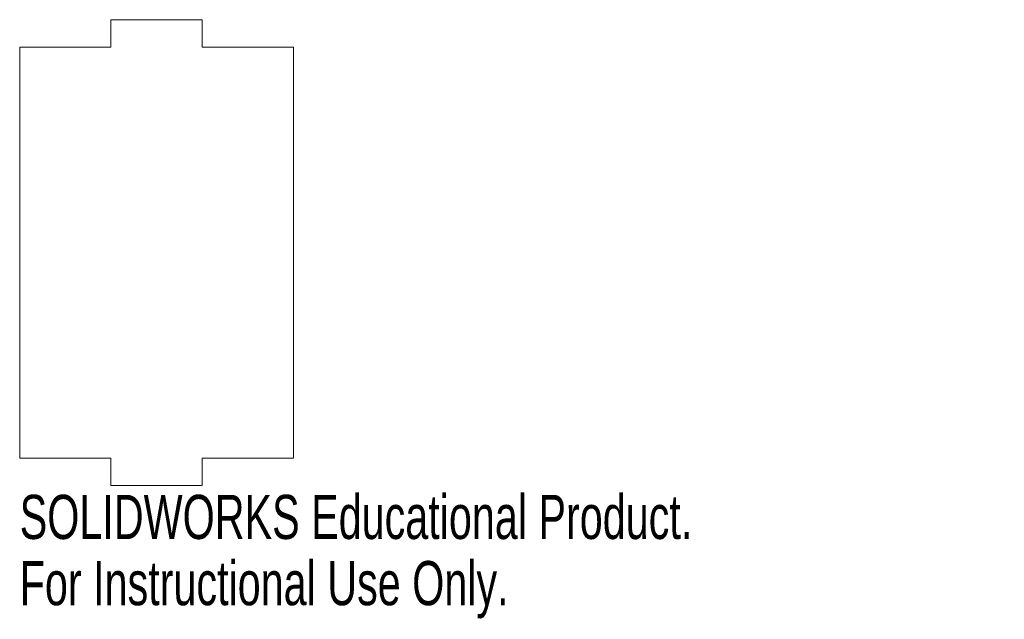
# Model space of a CAD drawing. Header units: millimetres. Extents: x 0 to 0.108, y -0.018 to 0.048.
import ezdxf

# ---------------------------------------------------------------- set-up
doc = ezdxf.new("R2010")
doc.units = ezdxf.units.MM
doc.styles.add('SLDTEXTSTYLE0', font='TXT', dxfattribs={"width": 0.7})

msp = doc.modelspace()

# ---------------------------------------------------------------- linework, layer by layer
at = {"color": 7, "linetype": 'Continuous', "lineweight": 15}
for p, q in [((0.01, 0.048), (0.01, 0.045)), ((0.02, 0.048), (0.01, 0.048)), ((0.02, 0.045), (0.02, 0.048)), ((0.01, 0.045), (0, 0.045)), ((0, 0.045), (0, 0)), ((0.03, 0.045), (0.02, 0.045)), ((0.03, 0), (0.03, 0.045)), ((0, 0), (0.01, 0)), ((0.01, 0), (0.01, -0.003)), ((0.02, 0), (0.03, 0)), ((0.02, -0.003), (0.02, 0)), ((0.01, -0.003), (0.02, -0.003))]:
    msp.add_line(p, q, dxfattribs=at)

# ---------------------------------------------------------------- texts
at = {"color": 7, "linetype": 'Continuous', "char_height": 0.0048336, "attachment_point": 1, "style": 'SLDTEXTSTYLE0'}
for s, insert in [('SOLIDWORKS Educational Product.', (0, -0.00402)), ('For Instructional Use Only.', (0, -0.01127))]:
    msp.add_mtext(s, dxfattribs=dict(at, insert=insert))

doc.saveas('drawing.dxf')
